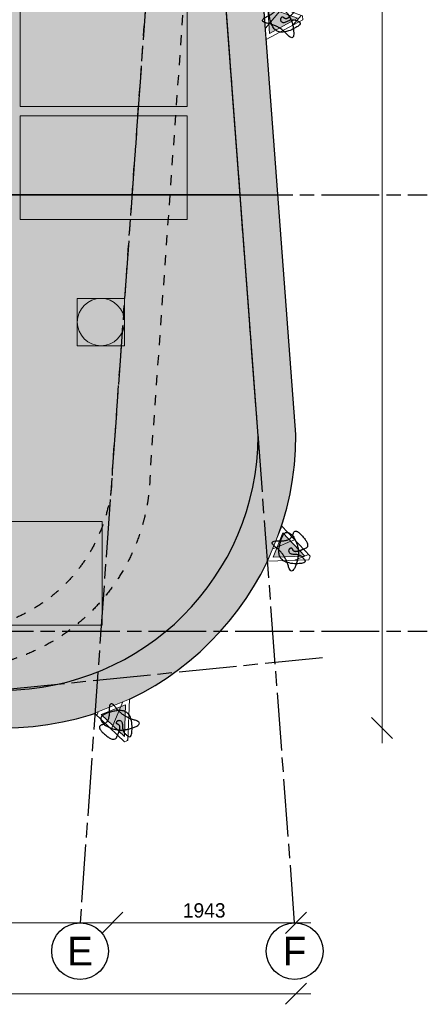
# Model space of a CAD drawing. Header units: millimetres. Extents: x -10538 to 13100, y -15694 to 32605.
# Tile 26 of 203: x 8609 to 12920, y -15694 to -5281. Entities that reach past the tile are written whole.
import ezdxf

# ---------------------------------------------------------------- set-up
doc = ezdxf.new("R2010")
doc.units = ezdxf.units.MM
doc.header["$LTSCALE"] = 100
doc.header["$PDMODE"] = 1
doc.header["$PDSIZE"] = -2
doc.linetypes.add('[LS] ISO-08 Long Dashed Short Dashed', pattern=[9.144, 6.096, -0.762, 1.524, -0.762])
doc.linetypes.add('[LS] Type-1', pattern=[2.12, 1.06, -1.06])
doc.layers.get('0').update_dxf_attribs({"lineweight": 5})
for name, color, linetype, lineweight in [('- 06_Gevel', 7, 'Continuous', 5), ('Geen', 7, 'Continuous', 9), ('Maatlijnen', 7, 'Continuous', 9), ('none', 7, 'Continuous', 13), ('plantenbak', 7, 'Continuous', 5)]:
    doc.layers.add(name, color=color, linetype=linetype, lineweight=lineweight)
for name, color, linetype, lineweight, true_color in [('008 PV Panelen Hatch - Copy', 252, 'Continuous', 25, 0x696969), ('Bloembak driehoek', 4, 'Vluchtweg', 5, 0x00ffff), ('Constructie _ STAAL', 6, 'Continuous', 5, 0xff00ff)]:
    doc.layers.add(name, color=color, linetype=linetype, lineweight=lineweight, true_color=true_color)
doc.styles.add('Arial', font='Arial.ttf')
doc.styles.add('Century Gothic', font='Century-Gothic_9791.ttf')
doc.linetypes.add('Vluchtweg', pattern='A,10,-5,10,-3.236566,-11.030458,["vluchtweg",Arial,S=1.762052,R=0,X=-11.030458,Y=-0.881026],-5', length=44.267024)
doc.dimstyles.new('Arch', dxfattribs={"dimtxt": 101.056134, "dimasz": 224.482422, "dimexe": 317.5, "dimexo": 158.75, "dimgap": 158.75, "dimtad": 1, "dimdec": 4, "dimtxsty": 'Century Gothic', "dimblk": 'VW_SLASH-2', "dimblk1": 'VW_SLASH-2', "dimblk2": 'VW_SLASH-2', "dimcen": 0, "dimdle": 158.75, "dimazin": 0, "dimtfac": 1, "dimtdec": 4, "dimtix": 1, "dimtmove": 0, "dimatfit": 0, "dimldrblk": 'VW_FILLEDARROW', "dimfxl": 1, "dimfrac": 2, "dimtolj": 1, "dimarcsym": 0})
pattern_1 = [(45, (0, 0), (141.42, -141.42), [])]

# ---------------------------------------------------------------- blocks, each defined once
blk = doc.blocks.new('Groep-93')
at = {"layer": 'none', "linetype": 'Continuous', "lineweight": 0, "true_color": 0xdddddd, "transparency": 33554687}
h = blk.add_hatch(color=254, dxfattribs=at)
edge = h.paths.add_edge_path()
edge.add_line((-9172, -11127), (-9172, -11134))
edge.add_arc((-6072, -11134), 3100, 180, 270)
edge.add_line((-6072, -14234), (-6066, -14234))
edge.add_line((-6066, -14234), (8436, -12772))
edge.add_arc((8431, -9672), 3100, 270.0936, 360)
edge.add_line((11531, -9672), (11531, -9668))
edge.add_line((11531, -9668), (10031, 10332))
edge.add_arc((7931, 10328), 2100, 0.1034, 90)
edge.add_line((7931, 12428), (-4569, 12428))
edge.add_arc((-4569, 10328), 2100, 90, 179.8084)
edge.add_line((-6669, 10335), (-9172, -11127))
at = {"layer": 'none', "linetype": 'Continuous', "lineweight": 0, "true_color": 0x9faa7d, "transparency": 33554556}
h = blk.add_hatch(color=73, dxfattribs=at)
edge = h.paths.add_edge_path()
edge.add_line((-6269, 10307), (-8771, -11154))
edge.add_arc((-6072, -11134), 2700, 180.4302, 269.6885)
edge.add_line((-6086, -13834), (8416, -12372))
edge.add_line((8416, -12372), (8435, -12372))
edge.add_arc((8431, -9672), 2700, 270.0936, 359.7679)
edge.add_line((11131, -9682), (9631, 10317))
edge.add_line((9631, 10317), (9631, 10332))
edge.add_arc((7931, 10328), 1700, 0.1034, 90)
edge.add_line((7931, 12028), (-4569, 12028))
edge.add_arc((-4569, 10328), 1700, 90, 179.8084)
edge.add_line((-6269, 10334), (-6269, 10307))
h.paths.add_polyline_path([(-953, 5903), (1523, 5903), (1523, -2251), (-953, -2251)])
h = blk.add_hatch(color=73, dxfattribs=at)
edge = h.paths.add_edge_path()
edge.add_line((-6269, 10307), (-8303, -7132))
edge.add_line((-8303, -7132), (10940, -7132))
edge.add_line((10940, -7132), (9631, 10317))
edge.add_line((9631, 10317), (9631, 10332))
edge.add_arc((7931, 10328), 1700, 0.1034, 90)
edge.add_line((7931, 12028), (-4569, 12028))
edge.add_arc((-4569, 10328), 1700, 90, 179.8084)
edge.add_line((-6269, 10334), (-6269, 10307))
h.paths.add_polyline_path([(5296, -942), (6196, -942), (6196, -2042), (5296, -2042)])
h.paths.add_polyline_path([(-951, 5903), (1575, 5903), (1575, -2251), (-951, -2251)])
at = {"layer": 'none', "linetype": 'Continuous', "lineweight": 0, "true_color": 0xdddddd, "transparency": 33554556}
h = blk.add_hatch(color=254, dxfattribs=at)
edge = h.paths.add_edge_path()
edge.add_line((10940, -7132), (-8303, -7132))
edge.add_line((-8303, -7132), (-8771, -11154))
edge.add_arc((-6072, -11134), 2700, 180.4302, 269.6885)
edge.add_line((-6086, -13834), (8416, -12372))
edge.add_line((8416, -12372), (8435, -12372))
edge.add_arc((8431, -9672), 2700, 270.0936, 359.7679)
edge.add_line((11131, -9682), (10940, -7132))
at = {"layer": 'none', "color": 7, "linetype": 'Continuous', "lineweight": 25, "transparency": 33554687, "flags": 128}
for points in [[(-9172, -11127), (-9172, -11134, 0.414214), (-6072, -14234), (-6066, -14234), (8436, -12772, 0.413735), (11531, -9672), (11531, -9668), (10031, 10332, 0.413685), (7931, 12428), (-4569, 12428, 0.413234), (-6669, 10335)], [(-6269, 10307), (-8771, -11154, 0.410427), (-6086, -13834), (8416, -12372), (8435, -12372, 0.412549), (11131, -9682), (9631, 10317), (9631, 10332, 0.413685), (7931, 12028), (-4569, 12028, 0.413234), (-6269, 10334)], [(-6269, 10307), (-8303, -7132), (10940, -7132), (9631, 10317), (9631, 10332, 0.413685), (7931, 12028), (-4569, 12028, 0.413234), (-6269, 10334)], [(10940, -7132), (-8303, -7132), (-8771, -11154, 0.410427), (-6086, -13834), (8416, -12372), (8435, -12372, 0.412549), (11131, -9682)]]:
    blk.add_lwpolyline(points, format="xyb", close=True, dxfattribs=at)
blk = doc.blocks.new('Groep-94')
at = {"layer": 'none', "color": 7, "linetype": '[LS] Type-1', "lineweight": 25, "transparency": 33554687, "flags": 128}
for points in [[(-4612, -12148, -0.413893), (-6712, -10050), (-7212, 11950), (-7212, 11952, -0.414214), (-4112, 15052), (-4108, 15052), (8392, 14052, -0.413833), (11488, 10952), (11488, 10949), (9988, -10051, -0.41371), (7888, -12148)], [(-6312, -10041), (-6812, 11959, -0.41223), (-4123, 14652), (8376, 13652), (8392, 13652, -0.412704), (11088, 10963), (9588, -10037), (9588, -10051, -0.41371), (7888, -11748), (-4612, -11748, -0.413893), (-6312, -10050)]]:
    blk.add_lwpolyline(points, format="xyb", close=True, dxfattribs=at)
blk = doc.blocks.new('VW_SLASH-2')
at = {"color": 0, "linetype": 'ByBlock', "lineweight": -2, "transparency": 16777216}
blk.add_line((0.707, 0), (-1, 0), dxfattribs=at)
at = {"color": 0, "linetype": 'Continuous', "lineweight": 20, "transparency": 16777216, "flags": 128}
blk.add_lwpolyline([(0.5, 0.5), (-0.5, -0.5)], dxfattribs=at)
blk = doc.blocks.new('*D202')
at = {"layer": 'Defpoints', "color": 0, "transparency": 33554687}
for p in [(10026, 17938), (10026, 10332), (11526, -9672)]:
    blk.add_point(p, dxfattribs=at)
at = {"layer": 'Maatlijnen', "color": 0, "lineweight": -2, "transparency": 33554687}
blk.add_line((11302, 17938), (10251, 17938), dxfattribs=at)
at = {"layer": 'Maatlijnen', "color": 0, "lineweight": -2, "xscale": 224.482421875, "yscale": 224.482421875, "zscale": 224.482421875, "rotation": 180}
blk.add_blockref('VW_SLASH-2', (10026, 17938), dxfattribs=at)
at = {"layer": 'Maatlijnen', "color": 0, "lineweight": -2, "xscale": 224.482421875, "yscale": 224.482421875, "zscale": 224.482421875}
blk.add_blockref('VW_SLASH-2', (11526, 17938), dxfattribs=at)
at = {"layer": 'Maatlijnen', "color": 0, "lineweight": 9, "transparency": 33554687, "insert": (10776, 18068), "char_height": 151.6, "attachment_point": 5, "style": 'Century Gothic'}
blk.add_mtext('\\A1;1500', dxfattribs=at)
blk = doc.blocks.new('VW_FILLEDARROW')
at = {"color": 0, "linetype": 'Continuous', "lineweight": 5, "transparency": 16777216, "flags": 128}
blk.add_lwpolyline([(-1.414, 0.379), (0, 0), (-1.414, -0.379)], close=True, dxfattribs=at)
blk = doc.blocks.new('*D206')
at = {"layer": 'Defpoints', "color": 0, "transparency": 33554687}
for p in [(9588, -10051), (5021, -14242), (5021, -14832)]:
    blk.add_point(p, dxfattribs=at)
at = {"layer": 'Maatlijnen', "color": 0, "lineweight": -2, "transparency": 33554687}
blk.add_line((9364, -14832), (5245, -14832), dxfattribs=at)
at = {"layer": 'Maatlijnen', "color": 0, "lineweight": -2, "xscale": 224.482421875, "yscale": 224.482421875, "zscale": 224.482421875, "rotation": 180}
blk.add_blockref('VW_SLASH-2', (5021, -14832), dxfattribs=at)
at = {"layer": 'Maatlijnen', "color": 0, "lineweight": -2, "xscale": 224.482421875, "yscale": 224.482421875, "zscale": 224.482421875}
blk.add_blockref('VW_SLASH-2', (9588, -14832), dxfattribs=at)
at = {"layer": 'Maatlijnen', "color": 0, "lineweight": 9, "transparency": 33554687, "insert": (7304, -14702), "char_height": 151.6, "attachment_point": 5, "style": 'Century Gothic'}
blk.add_mtext('\\A1;4568', dxfattribs=at)
blk = doc.blocks.new('*D207')
at = {"layer": 'Defpoints', "color": 0, "transparency": 33554687}
for p in [(11531, -9668), (9588, -10051), (9588, -14832)]:
    blk.add_point(p, dxfattribs=at)
at = {"layer": 'Maatlijnen', "color": 0, "lineweight": -2, "transparency": 33554687}
blk.add_line((11306, -14832), (9813, -14832), dxfattribs=at)
at = {"layer": 'Maatlijnen', "color": 0, "lineweight": -2, "xscale": 224.482421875, "yscale": 224.482421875, "zscale": 224.482421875, "rotation": 180}
blk.add_blockref('VW_SLASH-2', (9588, -14832), dxfattribs=at)
at = {"layer": 'Maatlijnen', "color": 0, "lineweight": -2, "xscale": 224.482421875, "yscale": 224.482421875, "zscale": 224.482421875}
blk.add_blockref('VW_SLASH-2', (11531, -14832), dxfattribs=at)
at = {"layer": 'Maatlijnen', "color": 0, "lineweight": 9, "transparency": 33554687, "insert": (10560, -14702), "char_height": 151.6, "attachment_point": 5, "style": 'Century Gothic'}
blk.add_mtext('\\A1;1943', dxfattribs=at)
blk = doc.blocks.new('bloembak')
at = {"color": 255, "linetype": 'Continuous', "lineweight": 9, "transparency": 33554687}
blk.add_wipeout([(-20, -400), (-200, 0), (200, 0), (20, -400)], dxfattribs=at).dxf.layer = 'Bloembak driehoek'
at = {"layer": 'Bloembak driehoek', "linetype": 'Continuous', "lineweight": 5, "transparency": 33554687}
h = blk.add_hatch(dxfattribs=at)
h.set_pattern_fill('[LA] Baksteen 2mm', style=0, pattern_type=2)
h.set_pattern_definition(pattern_1)
h.paths.add_polyline_path([(-20, -400), (-200, 0), (200, 0), (20, -400)])
at = {"layer": 'Bloembak driehoek', "color": 7, "linetype": 'Continuous', "lineweight": 9, "transparency": 33554687, "flags": 128}
blk.add_lwpolyline([(-20, -400), (-200, 0), (200, 0), (20, -400)], close=True, dxfattribs=at)
at = {"color": 255, "linetype": 'Continuous', "lineweight": 9, "transparency": 33554687}
blk.add_wipeout([(0, -347), (-138, -40), (138, -40)], dxfattribs=at).dxf.layer = 'plantenbak'
at = {"layer": 'Bloembak driehoek', "linetype": 'Continuous', "lineweight": 0, "true_color": 0xd7e0d6, "transparency": 33554687}
blk.add_hatch(color=254, dxfattribs=at).paths.add_polyline_path([(0, -347), (-138, -40), (138, -40)])
at = {"layer": 'plantenbak', "linetype": 'Continuous', "lineweight": 5, "transparency": 33554687}
h = blk.add_hatch(dxfattribs=at)
h.set_pattern_fill('[LA] Baksteen 2mm', style=0, pattern_type=2)
h.set_pattern_definition(pattern_1)
h.paths.add_polyline_path([(0, -347), (-138, -40), (138, -40)])
at = {"layer": 'Bloembak driehoek', "color": 7, "linetype": 'Continuous', "lineweight": 9, "transparency": 33554687, "flags": 128}
blk.add_lwpolyline([(0, -347), (-138, -40), (138, -40)], close=True, dxfattribs=at)
at = {"layer": 'plantenbak', "linetype": 'Continuous', "lineweight": 9, "transparency": 33554687, "flags": 128}
blk.add_lwpolyline([(0, -347), (-138, -40), (138, -40)], close=True, dxfattribs=at)
at = {"layer": 'plantenbak', "color": 85, "lineweight": 25, "true_color": 0x5baa38, "transparency": 33554687}
blk.add_open_spline([(-13, -252), (-33, -281), (-122, -365), (-243, -134), (-90, -154), (-1, 86), (64, -146), (257, -297), (-1, -293), (-166, -154), (-160, -26), (176, -92), (71, -414), (-2, -293), (44, -192), (6, -157), (-33, -185), (7, -224), (-13, -252)], degree=2, dxfattribs=at)
blk = doc.blocks.new('Groep-96')
at = {"layer": 'Bloembak driehoek', "color": 7, "transparency": 33554687, "rotation": 22.08830105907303}
blk.add_blockref('bloembak', (9585, -12541), dxfattribs=at)
blk = doc.blocks.new('Groep-97')
at = {"layer": 'Bloembak driehoek', "color": 7, "transparency": 33554687, "xscale": -1}
for p, rotation in [((11202, -5291), 94.32140052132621), ((11304, -10822), 67.78710594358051)]:
    blk.add_blockref('bloembak', p, dxfattribs=dict(at, rotation=rotation))
blk = doc.blocks.new('Groep-99')
at = {"layer": 'Bloembak driehoek', "color": 7, "transparency": 33554687}
for name in ['Groep-97', 'Groep-96']:
    blk.add_blockref(name, (0, 0), dxfattribs=at)
blk = doc.blocks.new('*D217')
at = {"layer": 'Defpoints', "color": 0, "transparency": 33554687}
for p in [(7680, 12428), (12441, 12428), (8436, -12772)]:
    blk.add_point(p, dxfattribs=at)
at = {"layer": 'Maatlijnen', "color": 0, "lineweight": -2, "transparency": 33554687}
blk.add_line((12441, -12547), (12441, 12204), dxfattribs=at)
at = {"layer": 'Maatlijnen', "color": 0, "lineweight": -2, "xscale": 224.482421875, "yscale": 224.482421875, "zscale": 224.482421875}
for p, rotation in [((12441, 12428), 90.00000000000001), ((12441, -12772), 270)]:
    blk.add_blockref('VW_SLASH-2', p, dxfattribs=dict(at, rotation=rotation))
at = {"layer": 'Maatlijnen', "color": 0, "lineweight": 9, "transparency": 33554687, "insert": (12311, -172), "char_height": 151.6, "attachment_point": 5, "rotation": 90, "style": 'Century Gothic'}
blk.add_mtext('\\A1;25200', dxfattribs=at)
blk = doc.blocks.new('*D218')
at = {"layer": 'Defpoints', "color": 0, "transparency": 33554687}
for p in [(11531, -9668), (-9172, -11134), (-9172, -15582)]:
    blk.add_point(p, dxfattribs=at)
at = {"layer": 'Maatlijnen', "color": 0, "lineweight": -2, "transparency": 33554687}
blk.add_line((11306, -15582), (-8947, -15582), dxfattribs=at)
at = {"layer": 'Maatlijnen', "color": 0, "lineweight": -2, "xscale": 224.482421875, "yscale": 224.482421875, "zscale": 224.482421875, "rotation": 180}
blk.add_blockref('VW_SLASH-2', (-9172, -15582), dxfattribs=at)
at = {"layer": 'Maatlijnen', "color": 0, "lineweight": -2, "xscale": 224.482421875, "yscale": 224.482421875, "zscale": 224.482421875}
blk.add_blockref('VW_SLASH-2', (11531, -15582), dxfattribs=at)
at = {"layer": 'Maatlijnen', "color": 0, "lineweight": 9, "transparency": 33554687, "insert": (1180, -15452), "char_height": 151.6, "attachment_point": 5, "style": 'Century Gothic'}
blk.add_mtext('\\A1;20702', dxfattribs=at)
blk = doc.blocks.new('Groep-100')
at = {"layer": 'Geen', "color": 5, "linetype": '[LS] ISO-08 Long Dashed Short Dashed', "lineweight": 25, "true_color": 0x0000ff, "transparency": 33554687}
for p, q in [((11585, 17918), (9247, -14832)), ((11517, -14832), (9421, 13136)), ((-9230, -7132), (12920, -7132)), ((-9230, -11747), (12920, -11747)), ((11811, -12029), (-9230, -14151))]:
    blk.add_line(p, q, dxfattribs=at)
at = {"layer": 'Geen', "color": 5, "linetype": 'Continuous', "lineweight": 25, "true_color": 0x0000ff, "transparency": 33554687}
for centre in [(9247, -15132), (11517, -15132)]:
    blk.add_circle(centre, 300, dxfattribs=at)
at = {"layer": 'Geen', "color": 5, "true_color": 0x0000ff, "transparency": 33554687, "insert": (9247, -15132), "char_height": 303, "attachment_point": 5, "line_spacing_factor": 1.026243, "style": 'Century Gothic'}
blk.add_mtext('E', dxfattribs=at)
at = {"layer": 'Geen', "color": 5, "true_color": 0x0000ff, "transparency": 33554687, "insert": (11517, -15132), "char_height": 303, "width": 315.02, "attachment_point": 5, "line_spacing_factor": 1.026243, "style": 'Century Gothic'}
blk.add_mtext('F', dxfattribs=at)
blk = doc.blocks.new('Groep-101')
at = {"layer": 'Constructie _ STAAL', "color": 7, "transparency": 33554546}
blk.add_blockref('Groep-100', (0, 0), dxfattribs=at)
blk = doc.blocks.new('Groep-144')
at = {"layer": 'none', "linetype": 'Continuous', "flags": 128}
blk.add_lwpolyline([(9218, -8229), (9718, -8229), (9718, -8729), (9218, -8729)], close=True, dxfattribs=at)
at = {"layer": 'none', "linetype": 'Continuous'}
blk.add_circle((9468, -8479), 250, dxfattribs=at)
blk = doc.blocks.new('Groep-146')
at = {"layer": '008 PV Panelen Hatch - Copy', "linetype": 'Continuous', "lineweight": 0, "true_color": 0x555555, "transparency": 33554508}
for points in [[(8614, -5103), (10381, -5103), (10381, -6199), (8614, -6199)], [(8614, -6299), (10381, -6299), (10381, -7395), (8614, -7395)], [(7714, -10587), (9481, -10587), (9481, -11683), (7714, -11683)]]:
    blk.add_hatch(color=251, dxfattribs=at).paths.add_polyline_path(points)
at = {"layer": '008 PV Panelen Hatch - Copy', "color": 7, "linetype": 'Continuous', "lineweight": 5, "flags": 128}
for points in [[(8614, -5103), (10381, -5103), (10381, -6199), (8614, -6199)], [(8614, -6299), (10381, -6299), (10381, -7395), (8614, -7395)], [(7714, -10587), (9481, -10587), (9481, -11683), (7714, -11683)]]:
    blk.add_lwpolyline(points, close=True, dxfattribs=at)
blk = doc.blocks.new('Groep-145')
at = {"layer": 'Geen', "color": 7, "transparency": 33554687}
for name in ['Groep-94', 'Groep-93']:
    blk.add_blockref(name, (0, 0), dxfattribs=at)
at = {"layer": 'Maatlijnen', "color": 5, "lineweight": 9, "true_color": 0x0000ff, "transparency": 33554687}
for base, p1, p2, picture, middle in [((10026.1, 17937.9), (11526.1, -9671.5), (10026.1, 10332.2), '*D202', (10776.1, 18067.5)), ((9588.2, -14831.6), (11530.9, -9667.8), (9588.2, -10050.7), '*D207', (10559.5, -14702)), ((5020.6, -14831.6), (9588.2, -10050.7), (5020.6, -14242.1), '*D206', (7304.4, -14702))]:
    dim = blk.add_linear_dim(base=base, p1=p1, p2=p2, dimstyle='Arch', override={"dimtxt": 151.584201, "dimgap": 50, "dimdec": 0, "dimpost": '<>', "dimtxsty": 'Century Gothic', "dimse1": 1, "dimse2": 1, "dimtmove": 2}, dxfattribs=at)
    dim.commit()
    dim.dimension.update_dxf_attribs({"geometry": picture, "text_midpoint": middle})
at = {"layer": 'Bloembak driehoek', "color": 7, "transparency": 33554687}
blk.add_blockref('Groep-99', (0, 0), dxfattribs=at)
at = {"layer": 'Constructie _ STAAL', "color": 7, "transparency": 33554546}
blk.add_blockref('Groep-101', (0, 0), dxfattribs=at)
at = {"layer": 'none', "color": 7}
blk.add_blockref('Groep-144', (0, 0), dxfattribs=at)
at = {"layer": '- 06_Gevel', "insert": (6432.7, -13463.4), "char_height": 101.056, "width": 2556.775, "attachment_point": 1, "line_spacing_factor": 1.026243, "style": 'Century Gothic'}
blk.add_mtext('plaatsing noodoverstort\\Ppositie vlgns constrcuteur/architect', dxfattribs=at)
at = {"layer": 'Maatlijnen', "color": 5, "lineweight": 9, "true_color": 0x0000ff, "transparency": 33554687}
dim = blk.add_linear_dim(base=(12440.6, 12428.5), p1=(8435.9, -12771.5), p2=(7679.8, 12428.5), angle=270, dimstyle='Arch', override={"dimtxt": 151.584201, "dimgap": 50, "dimdec": 0, "dimpost": '<>', "dimtxsty": 'Century Gothic', "dimse1": 1, "dimse2": 1, "dimtmove": 2}, dxfattribs=at)
dim.commit()
dim.dimension.update_dxf_attribs({"geometry": '*D217', "text_midpoint": (12311, -171.5)})
dim = blk.add_linear_dim(base=(-9171.5, -15582.1), p1=(11530.9, -9667.8), p2=(-9171.5, -11133.8), dimstyle='Arch', override={"dimtxt": 151.584201, "dimgap": 50, "dimdec": 0, "dimpost": '<>', "dimtxsty": 'Century Gothic', "dimse1": 1, "dimse2": 1, "dimtmove": 2}, dxfattribs=at)
dim.commit()
dim.dimension.update_dxf_attribs({"geometry": '*D218', "text_midpoint": (1179.7, -15452.5)})

msp = doc.modelspace()

# ---------------------------------------------------------------- block references
at = {"layer": 'none', "color": 7}
msp.add_blockref('Groep-145', (0, 0), dxfattribs=at)

# ---------------------------------------------------------------- next in the draw order: block references
msp.add_blockref('Groep-146', (0, 0), dxfattribs=at)

doc.saveas('drawing.dxf')
